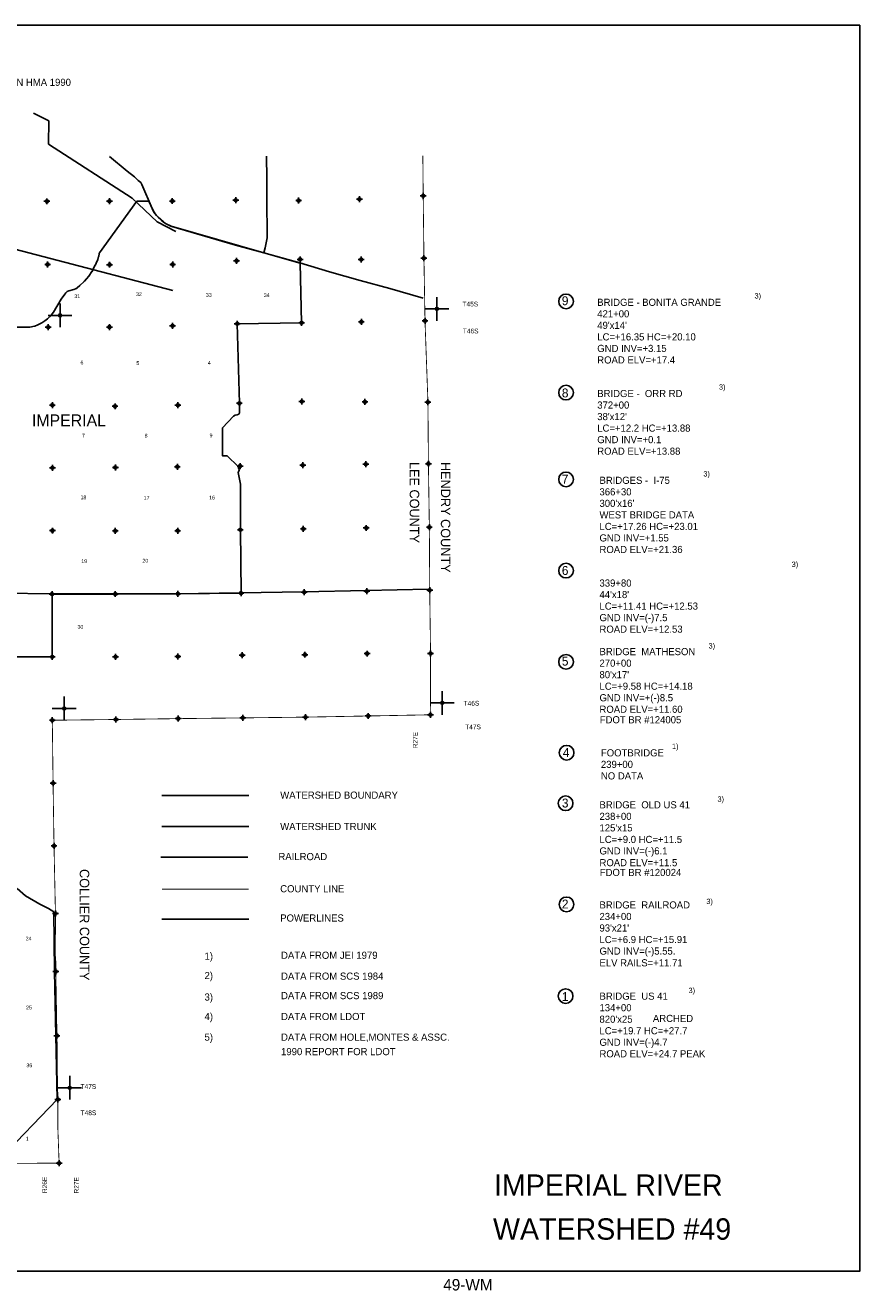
# Model space of a CAD drawing. Extents: x 192051 to 352051, y 710978 to 817615.
# Tile 9 of 9: x 281767 to 352051, y 710978 to 817615. Entities that reach past the tile are written whole.
import ezdxf
from ezdxf.enums import TextEntityAlignment as Align

# ---------------------------------------------------------------- set-up
doc = ezdxf.new("R2010")
doc.units = 0
doc.header["$LTSCALE"] = 1200
doc.header["$PDMODE"] = 34
doc.header["$PDSIZE"] = 250
for name, pattern in [('DIVIDE', [0]), ('PHANTOM', [0]), ('STREAM', [0])]:
    doc.linetypes.add(name, pattern=pattern)
doc.layers.get('0').update_dxf_attribs({"linetype": 'CONTINUOUS'})
for name, color, linetype in [('BORDER', 1, 'CONTINUOUS'), ('COUNTY', 15, 'PHANTOM'), ('MAJROADS', 9, 'CONTINUOUS'), ('POWERLINES', 11, 'DIVIDE'), ('RR', 13, 'CONTINUOUS'), ('SEC', 2, 'CONTINUOUS'), ('STRUCTTEXT', 7, 'CONTINUOUS'), ('TEXT', 7, 'CONTINUOUS'), ('TRUNKS', 5, 'STREAM'), ('WSHEDS', 3, 'CONTINUOUS')]:
    doc.layers.add(name, color=color, linetype=linetype)

# ---------------------------------------------------------------- blocks, each defined once
blk = doc.blocks.new('TICK')
at = {"color": 0}
for points in [[(500, 0), (500, 1000)], [(0, 500), (1000, 500)]]:
    blk.add_lwpolyline(points, dxfattribs=at)
blk.add_point((500, 500), dxfattribs=at)

msp = doc.modelspace()

# ---------------------------------------------------------------- linework, layer by layer
at = {"layer": 'BORDER', "color": 0}
msp.add_lwpolyline([(192051.435203, 712615.146407), (352051.435203, 712615.146407), (352051.435203, 817615.146407), (192051.435203, 817615.146407)], close=True, dxfattribs=at)
at = {"layer": 'COUNTY', "color": 0}
for points, const_width in [([(315253.358415, 806628.657169), (315283.113577, 803246.545876), (315346.804753, 797992.877701), (315435.494489, 792713.938529), (315683.213053, 785858.978446), (315722.132701, 780672.472566), (315802.035522, 775318.174464), (315831.941223, 770014.418357), (315903.602003, 764685.30044), (315889.5448, 759510.222), (310646.82596, 759410.195635), (305367.841381, 759313.127639), (300080.660168, 759249.618087), (294642.670284, 759186.925847), (289405.713221, 759114.765599), (287696.969652, 759094.033498), (286890.803257, 759084.252322), (285809.99974, 759071.138987), (285252.49052, 759064.374755), (284041.59151, 759049.682978)], 70), ([(284041.59151, 759049.682978), (284105.099237, 753743.862627), (284169.062509, 749516.198236), (284185.071325, 748458.092482), (284304.723269, 742770.051426), (284322.488651, 740043.231697), (284336.593808, 737878.222144), (284432.630294, 732466.722293), (284447.098622, 731773.910097), (284462.144326, 729536.573319), (284512.052508, 727080.441699), (284512.849904, 724524.883253), (284614.285974, 721733.044926), (280854.563407, 721702.893645)], 70), ([(300589.175781, 744825.827546), (293290.759476, 744822.629804)], 83.5)]:
    msp.add_lwpolyline(points, dxfattribs=dict(at, const_width=const_width))
at = {"layer": 'MAJROADS', "color": 0}
for points in [[(315288.419008, 794608.91987), (312462.511721, 795442.681953), (309987.195656, 796097.879799), (307403.581169, 796837.672418), (304903.938859, 797601.97806), (301868.630336, 798445.675171), (299468.658871, 799091.934141), (294109.283817, 800648.358205), (293566.546514, 800903.761269), (293275.103146, 801148.918008), (293041.99826, 801351.74623), (292817.458692, 801579.647813), (292601.79574, 801874.515454), (292453.161106, 802168.885019), (291571.599631, 804186.396347), (291489.121683, 804362.968278), (291281.027897, 804548.852643), (290964.884726, 804852.845938), (290339.918513, 805318.335093), (288868.329708, 806571.582014)], [(302080.751439, 806600.162654), (302103.19038, 804712.93385), (302107.651686, 803078.966008), (302132.448854, 799693.602751), (301966.948354, 798856.933274), (301868.630336, 798445.675171)], [(315710.168067, 770096.810571), (310472.360837, 769985.404815), (305184.281555, 769874.377399), (299871.192359, 769780.296504), (294591.743979, 769702.720733), (289312.989221, 769717.310394), (284008.972324, 769715.331873), (279928.683452, 769762.797811)]]:
    msp.add_lwpolyline(points, dxfattribs=at)
at = {"layer": 'POWERLINES', "color": 0}
for points in [[(282455.511171, 810215.47419), (283744.893197, 809561.719585), (283708.645254, 807604.188302), (290776.994108, 803036.61531), (292879.374793, 801042.833448), (294438.036336, 800245.320703)], [(273544.982275, 800660.97567), (294179.824977, 795262.447743)], [(293258.911915, 742285.439109), (300588.563818, 742285.439109)]]:
    msp.add_lwpolyline(points, dxfattribs=at)
at = {"layer": 'RR', "color": 0}
msp.add_lwpolyline([(293194.432465, 747507.870125), (300508.79395, 747507.870125)], dxfattribs=at)
at = {"layer": 'SEC', "color": 0}
for p in [(283584.707014, 802781.569752), (288854.859271, 802794.900559), (294150.146307, 802808.095148), (299496.020743, 802879.665116), (304791.035341, 802842.590147), (309910.923801, 802957.27738), (315283.113577, 803246.545876), (283648.034941, 797460.875501), (288867.736016, 797440.965707), (294179.824977, 797462.447743), (299560.438418, 797760.049092), (304915.008957, 797890.221471), (310059.305696, 797870.720333), (315346.804753, 797992.877701), (283694.787974, 792173.7851), (288856.022857, 792187.706188), (294168.520474, 792284.592559), (299623.902563, 792464.48962), (305045.226741, 792544.029192), (310072.727316, 792617.324594), (315435.494489, 792713.938529), (299797.034103, 785760.746864), (305059.5346, 785908.17523), (310379.729383, 785879.342302), (315683.213053, 785858.978446), (284044.634868, 785611.519226), (289322.529698, 785507.508994), (294618.316201, 785612.864437), (289353.25271, 780354.561558), (294573.362441, 780410.056099), (299860.543655, 780473.565651), (305139.392015, 780545.498868), (310451.798819, 780625.628721), (315722.132701, 780672.472566), (284049.496603, 780324.655856), (284054.312932, 775029.414227), (289349.418343, 775009.095777), (294602.814081, 775022.517397), (299881.707847, 775102.828874), (305185.690985, 775174.625873), (310489.71953, 775254.801131), (315802.035522, 775318.174464), (284016.965526, 769684.130071), (289345.720194, 769688.764776), (294615.917857, 769710.473842), (299936.566702, 769765.42351), (305265.730025, 769845.46255), (310527.912679, 769934.243098), (315831.941223, 770014.418357), (284038.538374, 764388.79763), (289367.247636, 764385.054074), (294620.779592, 764423.610472), (300042.285395, 764536.663082), (305320.95213, 764575.083262), (310558.000005, 764664.000029), (315903.602003, 764685.30044), (284041.59151, 759049.682978), (289405.713221, 759114.765599), (294642.670284, 759186.925847), (300080.660168, 759249.618087), (305367.841381, 759313.127639), (310646.82596, 759410.195635), (315889.5448, 759510.222), (284105.099237, 753743.862627), (284185.071325, 748458.092482), (284304.723269, 742770.051426), (284336.593808, 737878.222144), (284432.630294, 732466.722293), (284512.052508, 727080.441699), (284614.285974, 721733.044926)]:
    msp.add_point(p, dxfattribs=at)
at = {"layer": 'STRUCTTEXT', "color": 0}
for centre in [(327320.774375, 794347.734521), (327320.774375, 786660.234521), (327320.774375, 779347.734521), (327320.774375, 771660.234521), (327320.774375, 763972.734521), (327364.280145, 756316.384667), (327277.22171, 752050.525699), (327356.089323, 743532.544612), (327277.22171, 735803.265477)]:
    msp.add_circle(centre, 618.75, dxfattribs=at)
at = {"layer": 'TRUNKS', "color": 0}
msp.add_lwpolyline([(293279.268879, 750106.090258), (300608.412097, 750106.090258)], dxfattribs=at)
at = {"layer": 'WSHEDS', "color": 0}
for points in [[(278528.049171, 792177.143649), (282120.9256, 792174.808162, 0.054938), (282142.704332, 792177.194033), (282542.889873, 792266.213134, 0.035953), (282556.649741, 792270.33059), (282817.198363, 792369.185428, 0.029165), (282827.836805, 792373.948321), (283144.760366, 792538.643151, 0.023499), (283152.883607, 792543.361825), (283399.971598, 792702.867538, 0.020297), (283406.605505, 792707.541951), (283642.265674, 792888.337527, 0.024306), (283649.678475, 792894.619522), (283934.784118, 793161.084514, 0.050602), (283948.067001, 793176.288442), (284127.377421, 793429.084137, 0.020803), (284131.903175, 793436.062522), (284775.768177, 794525.581054, -0.026256), (284781.574544, 794534.323797), (285089.41017, 794948.861287, 0.008995), (285091.50274, 794951.787729), (285171.062777, 795067.391814, -0.046383), (285182.925246, 795081.605603), (285264.115451, 795162.346848, -0.115523), (285302.929124, 795186.28272), (285433.126274, 795229.800622, -0.002484), (285434.070042, 795230.11087), (285842.032411, 795361.979774, -0.012231), (285846.722488, 795363.370041), (285993.331009, 795402.954759, 0.082665), (286023.200985, 795416.605665), (286130.318926, 795488.890585, 0.027301), (286139.017782, 795495.47898), (286358.658643, 795681.533722, 0.013704), (286362.741834, 795685.189357), (286732.723228, 796035.160939, 0.029444), (286740.781444, 796043.736383), (286911.766753, 796248.625552, -0.010665), (286914.568907, 796251.841357), (287118.765471, 796476.329627, 0.037733), (287128.038051, 796488.211637), (287379.774922, 796866.444518, 0.041496), (287387.781259, 796880.95167), (287555.531909, 797255.235974, -0.025914), (287560.252441, 797264.456595), (287728.389504, 797554.750642, 0.03064), (287733.866213, 797565.702053), (287863.851541, 797871.049737, 0.025952), (287867.414179, 797880.792423), (287944.862757, 798132.340752, 0.033778), (287947.954546, 798145.477512), (287988.881935, 798393.381754, -0.116644), (288006.631437, 798435.853181), (291170.978682, 802793.268431, 0.097094)], [(291170.978682, 802793.268431), (292115.260696, 802792.603012, -0.297906), (292206.824294, 802732.642992), (292451.73029, 802172.159537, 0.017862), (292454.822003, 802165.720983), (292611.934024, 801866.419897, 0.031453), (292618.463682, 801855.680245), (292706.890582, 801728.935021, 0.026238), (292713.33437, 801720.660127), (292952.806396, 801444.34625, 0.031868), (292961.742206, 801435.273693), (293401.869321, 801041.968612, 0.011918), (293405.498334, 801038.878024), (293562.288327, 800911.671048, 0.059366), (293582.299055, 800899.041195), (294029.68949, 800685.99813, 0.041578), (294045.219895, 800680.129171), (301868.471475, 798445.720543, -0.000826), (301868.789047, 798445.629273), (304911.252929, 797565.78384, -0.327155)]]:
    msp.add_lwpolyline(points, format="xyb", dxfattribs=at)
for points in [[(304911.252929, 797565.78384), (305045.226741, 792544.029192), (299623.902563, 792464.48962), (299797.034103, 785760.746864), (299800.244372, 784954.51482), (299748.846028, 784851.709693), (299604.930663, 784790.026617), (299430.176292, 784748.904566), (299317.099935, 784687.221489), (298381.650067, 783679.731242), (298381.650067, 781329.731242), (298781.650067, 781329.731242), (299697.447683, 780420.808708), (299759.125696, 780246.039992), (299769.405365, 780132.954352), (299738.566359, 779989.027174), (299697.447683, 779927.344097), (299881.707847, 778952.828874), (299881.707847, 775102.828874), (299936.566702, 769765.42351), (294615.917857, 769710.473842), (289345.720194, 769688.764776), (284016.965526, 769684.130071), (284038.538374, 764388.79763), (279638.538374, 764388.79763)], [(293279.268879, 752715.056144), (300608.412097, 752715.056144)], [(281081.848461, 744866.709902), (281773.251748, 744243.599666), (283001.779874, 743554.882476), (283721.605163, 743196.528249), (284182.857558, 742895.427604), (284228.02401, 737895.673527), (284328.737367, 732486.840801), (284451.633628, 727097.226645), (279648.249113, 722086.542391)]]:
    msp.add_lwpolyline(points, dxfattribs=at)

# ---------------------------------------------------------------- block references
at = {"color": 0, "xscale": 2, "yscale": 2, "zscale": 2}
for p in [(315435.494485, 792713.9385), (283694.787969, 792173.785071), (315889.544795, 759510.221971), (284041.591506, 759049.682949), (284512.052503, 727080.44167)]:
    msp.add_blockref('TICK', p, dxfattribs=at)

# ---------------------------------------------------------------- texts
at = {"layer": 'POWERLINES', "color": 0}
msp.add_text('POWERLINES', height=601.2, dxfattribs=at).set_placement((303236.640519, 742085.348404))
at = {"layer": 'STRUCTTEXT', "color": 0}
for s, height, p in [('STATIONING IS BASED ON HMA 1990', 600, (271343.762566, 812510.824812)), ('9', 750, (326961.75126, 794027.537465)), ('BRIDGE - BONITA GRANDE', 600, (329945.774375, 793972.734521)), ('3)', 450, (343194.2706, 794592.672966)), ('421+00', 600, (329945.774375, 793001.30595)), ("49'x14'", 600, (329945.774375, 792029.877378)), ('LC=+16.35 HC=+20.10', 600, (329945.774375, 791058.448807)), ('GND INV=+3.15', 600, (329945.774375, 790087.020236)), ('ROAD ELV=+17.4', 600, (329945.774375, 789115.591664)), ('8', 750, (326961.75126, 786258.083202)), ('3)', 450, (340194.2706, 786905.172966)), ('372+00', 600, (329945.774375, 785313.80595)), ('BRIDGE -  ORR RD', 600, (329945.774375, 786285.234521)), ("38'x12'", 600, (329945.774375, 784342.377378)), ('LC=+12.2 HC=+13.88', 600, (329945.774375, 783370.948807)), ('GND INV=+0.1', 600, (329945.774375, 782399.520236)), ('ROAD ELV=+13.88', 600, (329945.774375, 781428.091664)), ('7', 750, (326961.75126, 778999.818917)), ('BRIDGES -  I-75', 600, (330133.274375, 778972.734521)), ('3)', 450, (338881.7706, 779592.672966)), ('366+30', 600, (330133.274375, 778001.30595)), ("300'x16'", 600, (330133.274375, 777029.877378)), ('WEST BRIDGE DATA', 600, (330133.274375, 776058.448807)), ('LC=+17.26 HC=+23.01', 600, (330133.274375, 775087.020236)), ('GND INV=+1.55', 600, (330133.274375, 774115.591664)), ('ROAD ELV=+21.36', 600, (330133.274375, 773144.163093)), ('6', 750, (326961.75126, 771298.093071)), ('3)', 450, (346321.158098, 771969.457674)), ("44'x18'", 600, (330133.274375, 769342.377378)), ('339+80', 600, (330133.274375, 770313.80595)), ('LC=+11.41 HC=+12.53', 600, (330133.274375, 768370.948807)), ('GND INV=(-)7.5', 600, (330133.274375, 767399.520236)), ('ROAD ELV=+12.53', 600, (330133.274375, 766428.091664)), ('BRIDGE  MATHESON', 600, (330133.274375, 764535.234521)), ('3)', 450, (339320.774375, 765097.734521)), ('5', 750, (326961.75126, 763655.886443)), ('270+00', 600, (330133.274375, 763563.80595)), ("80'x17'", 600, (330133.274375, 762592.377378)), ('LC=+9.58 HC=+14.18', 600, (330133.274375, 761620.948807)), ('GND INV=+(-)8.5', 600, (330133.274375, 760649.520236)), ('ROAD ELV=+11.60', 600, (330133.274375, 759678.091664)), ('FDOT BR #124005', 600, (330157.051775, 758793.819879)), ('1)', 450, (336240.203264, 756626.709405)), ('4', 750, (327048.809694, 755963.045252)), ('FOOTBRIDGE', 600, (330253.779873, 756005.408279)), ('239+00', 600, (330253.779873, 755033.979708)), ('NO DATA', 600, (330253.779873, 754062.551137)), ('3', 750, (326961.75126, 751697.186284)), ('BRIDGE  OLD US 41', 600, (330133.274375, 751624.233744)), ('3)', 450, (340070.774375, 752186.733744)), ('238+00', 600, (330133.274375, 750652.805173)), ("125'x15", 600, (330133.274375, 749681.376601)), ('LC=+9.0 HC=+11.5', 600, (330133.274375, 748709.94803)), ('GND INV=(-)6.1', 600, (330133.274375, 747738.519459)), ('ROAD ELV=+11.5', 600, (330133.274375, 746749.233744)), ('FDOT BR #120024', 600, (330157.051775, 745925.864367)), ('2', 750, (326961.75126, 743187.407509)), ('BRIDGE  RAILROAD', 600, (330133.274375, 743186.733744)), ('3)', 450, (339133.274375, 743561.733744)), ('234+00', 600, (330133.274375, 742215.305173)), ("93'x21'", 600, (330133.274375, 741243.876601)), ('LC=+6.9 HC=+15.91', 600, (330133.274375, 740272.44803)), ('GND INV=(-)5.55.', 600, (330133.274375, 739301.019459)), ('ELV RAILS=+11.71', 600, (330133.274375, 738311.733744)), ('1', 750, (326961.75126, 735387.460491)), ('BRIDGE  US 41', 600, (330133.274375, 735499.233744)), ('3)', 450, (337633.274375, 736061.733744)), ('134+00', 600, (330133.274375, 734527.805173)), ("820'x25", 600, (330133.274375, 733556.376601)), ('ARCHED', 600, (334633.274375, 733624.233744)), ('LC=+19.7 HC=+27.7', 600, (330133.274375, 732584.94803)), ('GND INV=(-)4.7', 600, (330133.274375, 731613.519459)), ('ROAD ELV=+24.7 PEAK', 600, (330133.274375, 730643.58472))]:
    msp.add_text(s, height=height, dxfattribs=at).set_placement(p)
at = {"layer": 'TEXT', "color": 0}
for s, height, p in [('31', 320, (286137.941954, 794628.595052)), ('32', 320, (291332.688705, 794796.851469)), ('33', 320, (297221.470448, 794733.755312)), ('34', 320, (302100.746749, 794712.72326)), ('6', 320, (286537.537858, 789034.069202)), ('5', 320, (291248.563252, 788992.005098)), ('4', 320, (297263.533174, 789013.03715)), ('IMPERIAL', 1000, (285443.084048, 783823.18717)), ('7', 320, (286663.726038, 782871.677946)), ('8', 320, (291942.598243, 782871.677946)), ('9', 320, (297410.752718, 782892.709998)), ('18', 320, (286663.726038, 777676.761085)), ('17', 320, (291984.660969, 777634.696981)), ('16', 320, (297494.878171, 777655.729033)), ('19', 320, (286726.820128, 772292.555756)), ('20', 320, (291879.504153, 772334.61986)), ('30', 320, (286411.349677, 766761.126062)), ('24', 320, (282036.826097, 740492.09303)), ('25', 320, (282078.888824, 734687.246659)), ('36', 320, (282099.920187, 729807.810579)), ('1', 320, (281931.669281, 723624.387271)), ('IMPERIAL RIVER', 1800, (330879.916601, 718973.722776)), ('WATERSHED #49', 1800, (331195.80316, 715275.313246)), ('49-WM', 967, (319051.435203, 710995.146407))]:
    msp.add_text(s, height=height, dxfattribs=at).set_placement(p, align=Align.CENTER)
for s, height, p in [('T45S', 400, (318595.194607, 793923.784625)), ('T46S', 400, (318621.094607, 791652.484625)), ('T46S', 400, (318689.040073, 760285.078178)), ('T47S', 400, (318822.540073, 758289.478178)), ('WATERSHED BOUNDARY', 601.2, (303238.293792, 752440.523682)), ('WATERSHED TRUNK', 601.2, (303238.293792, 749795.075059)), ('RAILROAD', 601.2, (303087.065264, 747260.538751)), ('COUNTY LINE', 601.2, (303236.640519, 744549.601864)), ('1)', 601.2, (296862.212706, 738876.126643)), ('DATA FROM JEI 1979', 601.2, (303308.322647, 738946.000723)), ('2)', 601.2, (296862.212706, 737234.755215)), ('DATA FROM SCS 1984', 601.2, (303308.322647, 737186.710514)), ('3)', 601.2, (296862.212706, 735426.383786)), ('DATA FROM SCS 1989', 601.2, (303308.322647, 735545.339085)), ('4)', 601.2, (296862.212706, 733785.012358)), ('DATA FROM LDOT', 601.2, (303308.322647, 733785.012358)), ('5)', 601.2, (296862.212706, 732043.845432)), ('DATA FROM HOLE,MONTES & ASSC. ', 601.2, (303308.322647, 732043.845432)), ('1990 REPORT FOR LDOT', 601.2, (303308.322647, 730825.028584)), ('T47S', 400, (286422.518281, 727984.390976)), ('T48S', 400, (286426.318281, 725769.190976))]:
    msp.add_text(s, height=height, dxfattribs=at).set_placement(p)
for s, height, rotation, p in [('LEE COUNTY', 800, 270, (314145.464348, 780818.581681)), ('HENDRY COUNTY', 800, 270, (316771.017763, 780818.581681)), ('COLLIER COUNTY', 800, 270, (286351.152931, 746512.366276)), ('R26E', 400, 90, (283597.560913, 719202.380656)), ('R27E', 400, 90, (286268.560913, 719169.280656))]:
    msp.add_text(s, height=height, rotation=rotation, dxfattribs=at).set_placement(p)
msp.add_text('R27E', height=400, rotation=90, dxfattribs=at).set_placement((314819.127736, 758064.715396), align=Align.RIGHT)

doc.saveas('drawing.dxf')
